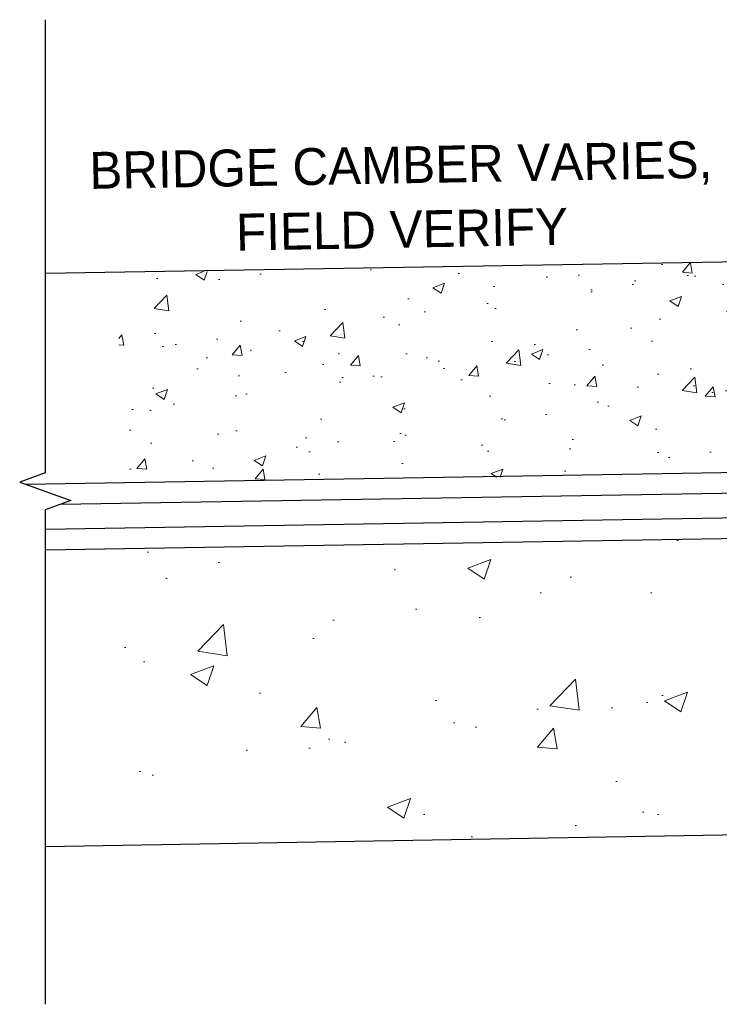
# Model space of a CAD drawing. Extents: x 13 to 236, y 5 to 145.
# Tile 1 of 7: x 13 to 34, y 8 to 38. Entities that reach past the tile are written whole.
import ezdxf

# ---------------------------------------------------------------- set-up
doc = ezdxf.new("R2010")
doc.units = 0
doc.header["$MEASUREMENT"] = 0
for name, color, linetype, lineweight in [('BR_P_Slab_Object', 3, 'Continuous', 30), ('SC_Scratch1', 190, 'Continuous', 25), ('VG_P_Cells', 2, 'Continuous', 25), ('VG_P_Text', 7, 'Continuous', 25)]:
    doc.layers.add(name, color=color, linetype=linetype, lineweight=lineweight)
doc.layers.add('SC_Scratch7', color=252, linetype='Continuous', lineweight=13, transparency=0.5)
doc.styles.add('Slanted-Normal LS 0.501', font='font30.shx', dxfattribs={"height": 1.68})

msp = doc.modelspace()

# ---------------------------------------------------------------- hatches: boundary and pattern name
at = {"layer": 'SC_Scratch7', "ltscale": 304.80061}
h = msp.add_hatch(dxfattribs=at)
h.set_pattern_fill('AR-CONC', color=256, style=0, pattern_type=2)
h.set_pattern_definition([(50, (277.2656, 312.162), (3.5863, -0.31376), [0.375, -4.125]), (355, (277.2656, 312.162), (-0.693757, 3.76096), [0.3, -3.3]), (100.4514, (277.5644, 312.136), (2.892545, 3.4472), [0.3187, -3.50571]), (46.1842, (277.2656, 313.162), (5.336207, -0.827596), [0.5625, -6.1875]), (96.6356, (277.71, 313.093), (4.67331, 4.87059), [0.47805, -5.25857]), (351.1842, (277.2656, 313.162), (4.67331, 4.87059), [0.45, -4.95]), (21, (277.7656, 312.912), (2.984535, -2.013094), [0.375, -4.125]), (326, (277.7656, 312.912), (1.216577, 3.62575), [0.3, -3.3]), (71.4514, (278.0143, 312.7442), (4.201112, 1.612656), [0.3187, -3.50571]), (37.5, (277.2656, 312.162), (0.0607993, 1.6644693), [0, -3.26, 0, -3.35, 0, -3.3125]), (7.5, (277.2656, 312.162), (1.315348, 1.9720586), [0, -1.91, 0, -3.185, 0, -1.2625]), (327.5, (276.1506, 312.162), (2.669112, -0.1127744), [0, -1.25, 0, -3.9, 0, -5.175]), (317.5, (275.6506, 312.162), (2.915931, 0.500525), [0, -1.625, 0, -2.59, 0, -3.675])])
h.paths.add_polyline_path([(15.818, 30.093), (15.818, 24.035), (15.045, 23.753), (15.219, 23.69), (42.351, 24.165), (42.351, 30.557)])
h = msp.add_hatch(dxfattribs=at)
h.set_pattern_fill('AR-CONC', color=256, style=0, pattern_type=2)
h.set_pattern_definition([(50, (277.2656, 312.162), (7.1726, -0.62752), [0.75, -8.25]), (355, (277.2656, 312.162), (-1.38751, 7.52192), [0.6, -6.6]), (100.4514, (277.863, 312.11), (5.78509, 6.8944), [0.6374, -7.01142]), (46.1842, (277.2656, 314.162), (10.67241, -1.6552), [1.125, -12.375]), (96.6356, (278.155, 314.024), (9.34662, 9.74119), [0.9561, -10.51714]), (351.1842, (277.266, 314.162), (9.34662, 9.7412), [0.9, -9.9]), (21, (278.2656, 313.662), (5.96907, -4.02619), [0.75, -8.25]), (326, (278.2656, 313.662), (2.43315, 7.2515), [0.6, -6.6]), (71.4514, (278.763, 313.3265), (8.40222, 3.22531), [0.6374, -7.01142]), (37.5, (277.2656, 312.162), (0.121599, 3.328939), [0, -6.52, 0, -6.7, 0, -6.625]), (7.5, (277.2656, 312.162), (2.630695, 3.944117), [0, -3.82, 0, -6.37, 0, -2.525]), (327.5, (275.0356, 312.162), (5.338224, -0.225549), [0, -2.5, 0, -7.8, 0, -10.35]), (317.5, (274.0356, 312.162), (5.83186, 1.00105), [0, -3.25, 0, -5.18, 0, -7.35])])
h.paths.add_polyline_path([(114.313, 22.909), (115.085, 23.19), (114.438, 23.426), (84.735, 22.906), (56.601, 22.414), (15.818, 21.7), (15.818, 12.699), (114.312, 14.422), (114.313, 14.422)])

# ---------------------------------------------------------------- linework, layer by layer
at = {"layer": 'BR_P_Slab_Object'}
for p, q in [((12.985, 23.69), (56.566, 24.413)), ((13.584, 21.7), (56.601, 22.414)), ((13.584, 12.699), (114.312, 14.422))]:
    msp.add_line(p, q, dxfattribs=at)
at = {"layer": 'VG_P_Cells'}
for p, q in [((13.584, 30.093), (64.29, 30.941)), ((14.063, 23.084), (56.577, 23.789)), ((13.584, 22.325), (56.591, 23.039))]:
    msp.add_line(p, q, dxfattribs=at)
at = {"layer": 'VG_P_Text', "ltscale": 304.80061, "flags": 128}
msp.add_lwpolyline([(13.584, 37.783), (13.584, 24.035), (12.811, 23.753), (14.357, 23.191), (13.584, 22.91), (13.584, 7.908)], dxfattribs=at)

# ---------------------------------------------------------------- texts
at = {"layer": 'SC_Scratch1', "insert": (24.414, 30.865), "char_height": 1.12, "width": 20.5777, "attachment_point": 8, "rotation": 1.032, "line_spacing_factor": 1.0458, "style": 'Slanted-Normal LS 0.501'}
msp.add_mtext('BRIDGE CAMBER VARIES, FIELD VERIFY', dxfattribs=at)

doc.saveas('drawing.dxf')
